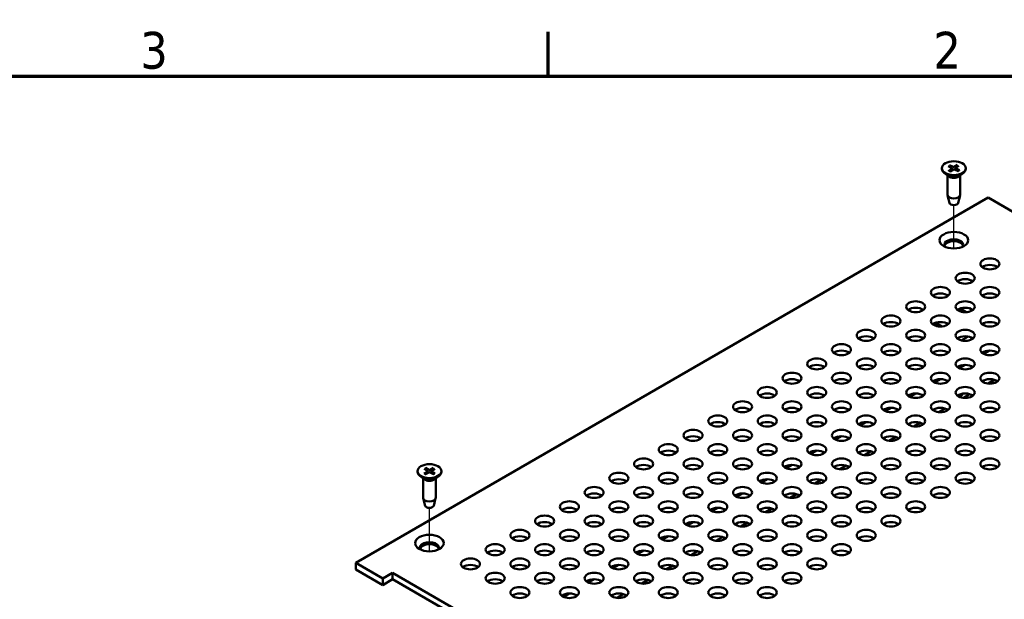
# Model space of a CAD drawing. Header units: millimetres. Extents: x 4 to 1435, y 25 to 906.
# Tile 17 of 18: x 960 to 1183, y 770 to 902. Entities that reach past the tile are written whole.
import ezdxf

# ---------------------------------------------------------------- set-up
doc = ezdxf.new("R2010")
doc.units = ezdxf.units.MM
doc.header["$LTSCALE"] = 1.666667
for name, color, linetype, lineweight in [('Border (ANSI)', 7, 'Continuous', 70), ('Tweak Trail (ANSI)', 7, 'Continuous', 25), ('Visible (ANSI)', 7, 'Continuous', 50)]:
    doc.layers.add(name, color=color, linetype=linetype, lineweight=lineweight)
doc.styles.add('Note Text (ANSI)', font='tahoma.ttf')

# ---------------------------------------------------------------- blocks, each defined once
blk = doc.blocks.new('Borders Default Border')
at = {"layer": 'Border (ANSI)'}
blk.add_line((647.7, 533.4), (647.7, 539.42), dxfattribs=at)
at = {"layer": 'Border (ANSI)', "flags": 128}
blk.add_lwpolyline([(12.7, 25.4), (12.7, 533.4), (850.9, 533.4), (850.9, 25.4), (12.7, 25.4)], dxfattribs=at)
at = {"layer": 'Border (ANSI)', "char_height": 5, "attachment_point": 7, "style": 'Note Text (ANSI)'}
for s, insert in [('3', (592.17, 534.31)), ('2', (700.16, 534.42))]:
    blk.add_mtext(s, dxfattribs=dict(at, insert=insert))

msp = doc.modelspace()

# ---------------------------------------------------------------- linework, layer by layer
at = {"layer": 'Tweak Trail (ANSI)'}
for p, q in [((1171.558, 849.894), (1171.558, 859.743)), ((1052.57, 781.196), (1052.57, 791.045))]:
    msp.add_line(p, q, dxfattribs=at)
at = {"layer": 'Visible (ANSI)'}
for p, q in [((1168.844, 868.1), (1168.844, 867.968)), ((1170.413, 866.223), (1169.373, 867.038)), ((1170.281, 868.573), (1171.058, 868.16)), ((1170.397, 867.536), (1171.075, 868.003)), ((1170.581, 868.77), (1171.391, 868.379)), ((1170.739, 867.363), (1171.454, 867.811)), ((1171.121, 868.078), (1171.131, 867.609)), ((1172.378, 868.837), (1171.662, 868.389)), ((1172.535, 867.43), (1171.726, 867.821)), ((1171.995, 868.125), (1171.986, 867.695)), ((1172.719, 868.664), (1172.041, 868.197)), ((1172.835, 867.627), (1172.059, 868.04)), ((1172.703, 866.223), (1173.743, 867.038)), ((1174.273, 868.1), (1174.273, 867.968)), ((1170.136, 866.44), (1170.136, 862.044)), ((1172.981, 866.44), (1172.981, 862.044)), ((1179.37, 861.424), (1035.849, 778.562)), ((1170.565, 860.241), (1170.15, 861.929)), ((1172.552, 860.241), (1172.967, 861.929)), ((1185.486, 857.893), (1179.37, 861.424)), ((1174.355, 835.435), (1172.968, 836.256)), ((1166.853, 832.64), (1167.317, 832.901)), ((1168.522, 832.187), (1167.217, 832.96)), ((1167.431, 833.042), (1168.85, 832.202)), ((1178.75, 832.327), (1178.044, 832.734)), ((1173.264, 829.052), (1174.791, 829.912)), ((1179.059, 826.666), (1178.125, 826.127)), ((1179.708, 826.731), (1178.402, 825.976)), ((1173.446, 823.426), (1172.512, 822.887)), ((1174.096, 823.49), (1172.789, 822.736)), ((1167.833, 820.186), (1166.9, 819.646)), ((1168.483, 820.25), (1167.176, 819.495)), ((1180.778, 820.097), (1179.311, 819.251)), ((1180.787, 820.095), (1179.323, 819.249)), ((1162.221, 816.945), (1161.287, 816.406)), ((1162.87, 817.009), (1161.564, 816.255)), ((1175.174, 816.854), (1173.71, 816.009)), ((1156.608, 813.705), (1155.674, 813.166)), ((1157.258, 813.769), (1155.951, 813.014)), ((1169.562, 813.614), (1168.097, 812.768)), ((1150.995, 810.464), (1150.062, 809.925)), ((1151.645, 810.528), (1150.338, 809.774)), ((1163.949, 810.373), (1162.485, 809.528)), ((1145.383, 807.224), (1144.449, 806.685)), ((1146.033, 807.288), (1144.726, 806.533)), ((1158.336, 807.133), (1156.872, 806.287)), ((1139.77, 803.983), (1138.836, 803.444)), ((1140.42, 804.047), (1139.113, 803.293)), ((1152.724, 803.892), (1151.259, 803.047)), ((1051.349, 799.921), (1052.077, 799.48)), ((1051.67, 800.107), (1052.434, 799.686)), ((1053.47, 800.107), (1052.706, 799.686)), ((1053.791, 799.921), (1053.063, 799.48)), ((1134.157, 800.743), (1133.224, 800.204)), ((1134.807, 800.807), (1133.5, 800.052)), ((1147.111, 800.652), (1145.647, 799.806)), ((1049.855, 799.402), (1049.855, 799.27)), ((1051.425, 797.525), (1050.385, 798.34)), ((1051.147, 797.742), (1051.147, 793.346)), ((1051.349, 798.882), (1052.077, 799.323)), ((1051.67, 798.697), (1052.434, 799.117)), ((1052.132, 799.403), (1052.141, 798.956)), ((1053.47, 798.697), (1052.706, 799.117)), ((1053.008, 799.403), (1052.998, 798.956)), ((1053.791, 798.882), (1053.063, 799.323)), ((1053.715, 797.525), (1054.755, 798.34)), ((1053.992, 797.742), (1053.992, 793.346)), ((1055.284, 799.402), (1055.284, 799.27)), ((1128.545, 797.502), (1127.611, 796.963)), ((1129.195, 797.566), (1127.888, 796.812)), ((1141.498, 797.411), (1140.034, 796.566)), ((1051.577, 791.543), (1051.162, 793.231)), ((1053.563, 791.543), (1053.978, 793.231)), ((1122.932, 794.262), (1121.998, 793.723)), ((1123.582, 794.326), (1122.275, 793.571)), ((1135.886, 794.171), (1134.421, 793.325)), ((1117.319, 791.021), (1116.386, 790.482)), ((1117.969, 791.085), (1116.662, 790.331)), ((1130.273, 790.93), (1128.809, 790.085)), ((1111.707, 787.781), (1110.773, 787.242)), ((1112.357, 787.845), (1111.05, 787.09)), ((1124.66, 787.69), (1123.196, 786.845)), ((1106.094, 784.54), (1105.16, 784.001)), ((1106.744, 784.605), (1105.437, 783.85)), ((1119.048, 784.449), (1117.583, 783.604)), ((1100.481, 781.3), (1099.548, 780.761)), ((1101.131, 781.364), (1099.824, 780.609)), ((1113.435, 781.209), (1111.971, 780.364)), ((1035.849, 777.092), (1035.849, 778.562)), ((1035.849, 778.562), (1041.965, 775.03)), ((1094.869, 778.059), (1093.935, 777.52)), ((1095.519, 778.124), (1094.212, 777.369)), ((1107.822, 777.968), (1106.358, 777.123)), ((1041.965, 773.561), (1035.849, 777.092)), ((1041.965, 775.03), (1044.21, 776.327)), ((1044.21, 776.327), (1165.62, 706.23)), ((1044.21, 774.857), (1044.21, 776.327)), ((1041.965, 773.561), (1041.965, 775.03)), ((1044.21, 774.857), (1041.965, 773.561)), ((1164.348, 705.496), (1044.21, 774.857)), ((1089.256, 774.819), (1088.322, 774.28)), ((1089.906, 774.883), (1088.599, 774.129)), ((1102.21, 774.728), (1100.745, 773.883)), ((1083.643, 771.578), (1082.71, 771.039)), ((1084.293, 771.643), (1082.986, 770.888)), ((1096.597, 771.488), (1095.133, 770.642))]:
    msp.add_line(p, q, dxfattribs=at)
for centre, major_axis in [((1171.558, 868.1), (2.715, 0)), ((1171.558, 851.77), (-3.25, 0)), ((1179.743, 846.396), (-2.16, 0)), ((1174.131, 843.156), (-2.16, 0)), ((1168.518, 839.915), (-2.16, 0)), ((1179.743, 839.915), (-2.16, 0)), ((1162.905, 836.675), (-2.16, 0)), ((1174.131, 836.675), (-2.16, 0)), ((1157.293, 833.434), (-2.16, 0)), ((1168.518, 833.434), (-2.16, 0)), ((1179.743, 833.434), (-2.16, 0)), ((1151.68, 830.194), (-2.16, 0)), ((1162.905, 830.194), (-2.16, 0)), ((1174.131, 830.194), (-2.16, 0)), ((1146.067, 826.953), (-2.16, 0)), ((1157.293, 826.953), (-2.16, 0)), ((1168.518, 826.953), (-2.16, 0)), ((1179.743, 826.953), (-2.16, 0)), ((1140.455, 823.713), (-2.16, 0)), ((1151.68, 823.713), (-2.16, 0)), ((1162.905, 823.713), (-2.16, 0)), ((1174.131, 823.713), (-2.16, 0)), ((1134.842, 820.472), (-2.16, 0)), ((1146.067, 820.472), (-2.16, 0)), ((1157.293, 820.472), (-2.16, 0)), ((1168.518, 820.472), (-2.16, 0)), ((1179.743, 820.472), (-2.16, 0)), ((1129.229, 817.232), (-2.16, 0)), ((1140.455, 817.232), (-2.16, 0)), ((1151.68, 817.232), (-2.16, 0)), ((1162.905, 817.232), (-2.16, 0)), ((1174.131, 817.232), (-2.16, 0)), ((1123.617, 813.992), (-2.16, 0)), ((1134.842, 813.992), (-2.16, 0)), ((1146.067, 813.992), (-2.16, 0)), ((1157.293, 813.992), (-2.16, 0)), ((1168.518, 813.992), (-2.16, 0)), ((1179.743, 813.992), (-2.16, 0)), ((1118.004, 810.751), (-2.16, 0)), ((1129.229, 810.751), (-2.16, 0)), ((1140.455, 810.751), (-2.16, 0)), ((1151.68, 810.751), (-2.16, 0)), ((1162.905, 810.751), (-2.16, 0)), ((1174.131, 810.751), (-2.16, 0)), ((1112.391, 807.511), (-2.16, 0)), ((1123.617, 807.511), (-2.16, 0)), ((1134.842, 807.511), (-2.16, 0)), ((1146.067, 807.511), (-2.16, 0)), ((1157.293, 807.511), (-2.16, 0)), ((1168.518, 807.511), (-2.16, 0)), ((1179.743, 807.511), (-2.16, 0)), ((1106.779, 804.27), (-2.16, 0)), ((1118.004, 804.27), (-2.16, 0)), ((1129.229, 804.27), (-2.16, 0)), ((1140.455, 804.27), (-2.16, 0)), ((1151.68, 804.27), (-2.16, 0)), ((1162.905, 804.27), (-2.16, 0)), ((1174.131, 804.27), (-2.16, 0)), ((1101.166, 801.03), (-2.16, 0)), ((1112.391, 801.03), (-2.16, 0)), ((1123.617, 801.03), (-2.16, 0)), ((1134.842, 801.03), (-2.16, 0)), ((1146.067, 801.03), (-2.16, 0)), ((1157.293, 801.03), (-2.16, 0)), ((1168.518, 801.03), (-2.16, 0)), ((1179.743, 801.03), (-2.16, 0)), ((1052.57, 799.402), (2.715, 0)), ((1095.553, 797.789), (-2.16, 0)), ((1106.779, 797.789), (-2.16, 0)), ((1118.004, 797.789), (-2.16, 0)), ((1129.229, 797.789), (-2.16, 0)), ((1140.455, 797.789), (-2.16, 0)), ((1151.68, 797.789), (-2.16, 0)), ((1162.905, 797.789), (-2.16, 0)), ((1174.131, 797.789), (-2.16, 0)), ((1089.941, 794.549), (-2.16, 0)), ((1101.166, 794.549), (-2.16, 0)), ((1112.391, 794.549), (-2.16, 0)), ((1123.617, 794.549), (-2.16, 0)), ((1134.842, 794.549), (-2.16, 0)), ((1146.067, 794.549), (-2.16, 0)), ((1157.293, 794.549), (-2.16, 0)), ((1168.518, 794.549), (-2.16, 0)), ((1084.328, 791.308), (-2.16, 0)), ((1095.553, 791.308), (-2.16, 0)), ((1106.779, 791.308), (-2.16, 0)), ((1118.004, 791.308), (-2.16, 0)), ((1129.229, 791.308), (-2.16, 0)), ((1140.455, 791.308), (-2.16, 0)), ((1151.68, 791.308), (-2.16, 0)), ((1162.905, 791.308), (-2.16, 0)), ((1078.715, 788.068), (-2.16, 0)), ((1089.941, 788.068), (-2.16, 0)), ((1101.166, 788.068), (-2.16, 0)), ((1112.391, 788.068), (-2.16, 0)), ((1123.617, 788.068), (-2.16, 0)), ((1134.842, 788.068), (-2.16, 0)), ((1146.067, 788.068), (-2.16, 0)), ((1157.293, 788.068), (-2.16, 0)), ((1052.57, 783.072), (-3.25, 0)), ((1073.103, 784.827), (-2.16, 0)), ((1084.328, 784.827), (-2.16, 0)), ((1095.553, 784.827), (-2.16, 0)), ((1106.779, 784.827), (-2.16, 0)), ((1118.004, 784.827), (-2.16, 0)), ((1129.229, 784.827), (-2.16, 0)), ((1140.455, 784.827), (-2.16, 0)), ((1151.68, 784.827), (-2.16, 0)), ((1067.49, 781.587), (-2.16, 0)), ((1078.715, 781.587), (-2.16, 0)), ((1089.941, 781.587), (-2.16, 0)), ((1101.166, 781.587), (-2.16, 0)), ((1112.391, 781.587), (-2.16, 0)), ((1123.617, 781.587), (-2.16, 0)), ((1134.842, 781.587), (-2.16, 0)), ((1146.067, 781.587), (-2.16, 0)), ((1061.877, 778.346), (-2.16, 0)), ((1073.103, 778.346), (-2.16, 0)), ((1084.328, 778.346), (-2.16, 0)), ((1095.553, 778.346), (-2.16, 0)), ((1106.779, 778.346), (-2.16, 0)), ((1118.004, 778.346), (-2.16, 0)), ((1129.229, 778.346), (-2.16, 0)), ((1140.455, 778.346), (-2.16, 0)), ((1067.49, 775.106), (-2.16, 0)), ((1078.715, 775.106), (-2.16, 0)), ((1089.941, 775.106), (-2.16, 0)), ((1101.166, 775.106), (-2.16, 0)), ((1112.391, 775.106), (-2.16, 0)), ((1123.617, 775.106), (-2.16, 0)), ((1134.842, 775.106), (-2.16, 0)), ((1073.103, 771.865), (-2.16, 0)), ((1084.328, 771.865), (-2.16, 0)), ((1095.553, 771.865), (-2.16, 0)), ((1106.779, 771.865), (-2.16, 0)), ((1118.004, 771.865), (-2.16, 0)), ((1129.229, 771.865), (-2.16, 0))]:
    msp.add_ellipse(centre, major_axis=major_axis, ratio=0.5773503, dxfattribs=at)
for centre, major_axis, ratio, start_param, end_param in [((1171.558, 867.968), (2.715, 0), 0.5773503, 3.1415927, 6.2831853), ((1170.924, 868.076), (0.197, 0), 0.5773503, 5.5857927, 7.1095287), ((1171.517, 868.466), (0.197, 0), 0.5773503, 4.0149964, 5.5387324), ((1171.599, 867.734), (-0.197, 0), 0.5773503, 4.0149964, 5.5387324), ((1172.192, 868.123), (-0.197, 0), 0.5773503, 5.5857927, 7.1095287), ((1171.558, 866.71), (-1.422, 0), 0.5773503, 0.6351932, 2.5063995), ((1171.558, 862.044), (1.422, 0), 0.5773503, 3.1415927, 6.2831853), ((1171.558, 860.323), (-1.003, 0), 0.5773503, 0.1410365, 3.0005561), ((1171.558, 850.737), (2.15, 0), 0.5773503, 5.9194724, 9.7884909), ((1171.558, 850.3), (2.15, 0), 0.5773503, 0.1767399, 2.9648528), ((1179.743, 844.927), (-2.16, 0), 0.5773503, 3.7717299, 5.6530481), ((1174.131, 841.686), (-2.16, 0), 0.5773503, 3.7717299, 5.6530481), ((1168.518, 838.446), (-2.16, 0), 0.5773503, 3.7717299, 5.6530481), ((1179.743, 838.446), (-2.16, 0), 0.5773503, 3.7717299, 5.6530481), ((1162.905, 835.205), (-2.16, 0), 0.5773503, 3.7717299, 5.6530481), ((1174.131, 835.205), (-2.16, 0), 0.5773503, 3.7717299, 5.6530481), ((1157.293, 831.965), (-2.16, 0), 0.5773503, 3.7717299, 5.6530481), ((1168.518, 831.965), (-2.16, 0), 0.5773503, 3.7717299, 5.6530481), ((1179.743, 831.965), (-2.16, 0), 0.5773503, 3.7717299, 5.6530481), ((1177.213, 832.717), (-0.616, 1.095), 0.5700701, 4.3831062, 4.388568), ((1151.68, 828.724), (-2.16, 0), 0.5773503, 3.7717299, 5.6530481), ((1162.905, 828.724), (-2.16, 0), 0.5773503, 3.7717299, 5.6530481), ((1174.131, 828.724), (-2.16, 0), 0.5773503, 3.7717299, 5.6530481), ((1171.593, 829.553), (0.616, -1.095), 0.5700701, 1.1611388, 1.1898345), ((1146.067, 825.484), (-2.16, 0), 0.5773503, 3.7717299, 5.6530481), ((1157.293, 825.484), (-2.16, 0), 0.5773503, 3.7717299, 5.6530481), ((1168.518, 825.484), (-2.16, 0), 0.5773503, 3.7717299, 5.6530481), ((1179.743, 825.484), (-2.16, 0), 0.5773503, 3.7717299, 5.6530481), ((1140.455, 822.243), (-2.16, 0), 0.5773503, 3.7717299, 5.6530481), ((1151.68, 822.243), (-2.16, 0), 0.5773503, 3.7717299, 5.6530481), ((1162.905, 822.243), (-2.16, 0), 0.5773503, 3.7717299, 5.6530481), ((1174.131, 822.243), (-2.16, 0), 0.5773503, 3.7717299, 5.6530481), ((1134.842, 819.003), (-2.16, 0), 0.5773503, 3.7717299, 5.6530481), ((1146.067, 819.003), (-2.16, 0), 0.5773503, 3.7717299, 5.6530481), ((1157.293, 819.003), (-2.16, 0), 0.5773503, 3.7717299, 5.6530481), ((1168.518, 819.003), (-2.16, 0), 0.5773503, 3.7717299, 5.6530481), ((1179.743, 819.003), (-2.16, 0), 0.5773503, 3.7717299, 5.6530481), ((1129.229, 815.762), (-2.16, 0), 0.5773503, 3.7717299, 5.6530481), ((1140.455, 815.762), (-2.16, 0), 0.5773503, 3.7717299, 5.6530481), ((1151.68, 815.762), (-2.16, 0), 0.5773503, 3.7717299, 5.6530481), ((1162.905, 815.762), (-2.16, 0), 0.5773503, 3.7717299, 5.6530481), ((1174.131, 815.762), (-2.16, 0), 0.5773503, 3.7717299, 5.6530481), ((1171.558, 815.647), (-2.15, 0), 0.5773503, 3.8735113, 4.1514498), ((1171.558, 817.306), (2.15, 0), 0.5773503, 5.3000971, 6.01393), ((1123.617, 812.522), (-2.16, 0), 0.5773503, 3.7717299, 5.6530481), ((1134.842, 812.522), (-2.16, 0), 0.5773503, 3.7717299, 5.6530481), ((1146.067, 812.522), (-2.16, 0), 0.5773503, 3.7717299, 5.6530481), ((1157.293, 812.522), (-2.16, 0), 0.5773503, 3.7717299, 5.6530481), ((1168.518, 812.522), (-2.16, 0), 0.5773503, 3.7717299, 5.6530481), ((1179.743, 812.522), (-2.16, 0), 0.5773503, 3.7717299, 5.6530481), ((1118.004, 809.281), (-2.16, 0), 0.5773503, 3.7717299, 5.6530481), ((1129.229, 809.281), (-2.16, 0), 0.5773503, 3.7717299, 5.6530481), ((1140.455, 809.281), (-2.16, 0), 0.5773503, 3.7717299, 5.6530481), ((1151.68, 809.281), (-2.16, 0), 0.5773503, 3.7717299, 5.6530481), ((1162.905, 809.281), (-2.16, 0), 0.5773503, 3.7717299, 5.6530481), ((1174.131, 809.281), (-2.16, 0), 0.5773503, 3.7717299, 5.6530481), ((1112.391, 806.041), (-2.16, 0), 0.5773503, 3.7717299, 5.6530481), ((1123.617, 806.041), (-2.16, 0), 0.5773503, 3.7717299, 5.6530481), ((1134.842, 806.041), (-2.16, 0), 0.5773503, 3.7717299, 5.6530481), ((1146.067, 806.041), (-2.16, 0), 0.5773503, 3.7717299, 5.6530481), ((1157.293, 806.041), (-2.16, 0), 0.5773503, 3.7717299, 5.6530481), ((1168.518, 806.041), (-2.16, 0), 0.5773503, 3.7717299, 5.6530481), ((1179.743, 806.041), (-2.16, 0), 0.5773503, 3.7717299, 5.6530481), ((1106.779, 802.8), (-2.16, 0), 0.5773503, 3.7717299, 5.6530481), ((1118.004, 802.8), (-2.16, 0), 0.5773503, 3.7717299, 5.6530481), ((1129.229, 802.8), (-2.16, 0), 0.5773503, 3.7717299, 5.6530481), ((1140.455, 802.8), (-2.16, 0), 0.5773503, 3.7717299, 5.6530481), ((1151.68, 802.8), (-2.16, 0), 0.5773503, 3.7717299, 5.6530481), ((1162.905, 802.8), (-2.16, 0), 0.5773503, 3.7717299, 5.6530481), ((1174.131, 802.8), (-2.16, 0), 0.5773503, 3.7717299, 5.6530481), ((1101.166, 799.56), (-2.16, 0), 0.5773503, 3.7717299, 5.6530481), ((1112.391, 799.56), (-2.16, 0), 0.5773503, 3.7717299, 5.6530481), ((1123.617, 799.56), (-2.16, 0), 0.5773503, 3.7717299, 5.6530481), ((1134.842, 799.56), (-2.16, 0), 0.5773503, 3.7717299, 5.6530481), ((1146.067, 799.56), (-2.16, 0), 0.5773503, 3.7717299, 5.6530481), ((1157.293, 799.56), (-2.16, 0), 0.5773503, 3.7717299, 5.6530481), ((1168.518, 799.56), (-2.16, 0), 0.5773503, 3.7717299, 5.6530481), ((1179.743, 799.56), (-2.16, 0), 0.5773503, 3.7717299, 5.6530481), ((1052.57, 799.27), (2.715, 0), 0.5773503, 3.1415927, 6.2831853), ((1051.934, 799.402), (0.197, 0), 0.5773503, 5.5213173, 7.0450533), ((1052.57, 799.769), (0.197, 0), 0.5773503, 3.950521, 5.474257), ((1052.57, 799.035), (-0.197, 0), 0.5773503, 3.950521, 5.474257), ((1053.205, 799.402), (-0.197, 0), 0.5773503, 5.5213173, 7.0450533), ((1052.57, 798.012), (-1.422, 0), 0.5773503, 0.6351932, 2.5063995), ((1095.553, 796.319), (-2.16, 0), 0.5773503, 3.7717299, 5.6530481), ((1106.779, 796.319), (-2.16, 0), 0.5773503, 3.7717299, 5.6530481), ((1118.004, 796.319), (-2.16, 0), 0.5773503, 3.7717299, 5.6530481), ((1129.229, 796.319), (-2.16, 0), 0.5773503, 3.7717299, 5.6530481), ((1140.455, 796.319), (-2.16, 0), 0.5773503, 3.7717299, 5.6530481), ((1151.68, 796.319), (-2.16, 0), 0.5773503, 3.7717299, 5.6530481), ((1162.905, 796.319), (-2.16, 0), 0.5773503, 3.7717299, 5.6530481), ((1174.131, 796.319), (-2.16, 0), 0.5773503, 3.7717299, 5.6530481), ((1052.57, 793.346), (1.422, 0), 0.5773503, 3.1415927, 6.2831853), ((1089.941, 793.079), (-2.16, 0), 0.5773503, 3.7717299, 5.6530481), ((1101.166, 793.079), (-2.16, 0), 0.5773503, 3.7717299, 5.6530481), ((1112.391, 793.079), (-2.16, 0), 0.5773503, 3.7717299, 5.6530481), ((1123.617, 793.079), (-2.16, 0), 0.5773503, 3.7717299, 5.6530481), ((1134.842, 793.079), (-2.16, 0), 0.5773503, 3.7717299, 5.6530481), ((1146.067, 793.079), (-2.16, 0), 0.5773503, 3.7717299, 5.6530481), ((1157.293, 793.079), (-2.16, 0), 0.5773503, 3.7717299, 5.6530481), ((1168.518, 793.079), (-2.16, 0), 0.5773503, 3.7717299, 5.6530481), ((1052.57, 791.625), (-1.003, 0), 0.5773503, 0.1410365, 3.0005561), ((1084.328, 789.839), (-2.16, 0), 0.5773503, 3.7717299, 5.6530481), ((1095.553, 789.839), (-2.16, 0), 0.5773503, 3.7717299, 5.6530481), ((1106.779, 789.839), (-2.16, 0), 0.5773503, 3.7717299, 5.6530481), ((1118.004, 789.839), (-2.16, 0), 0.5773503, 3.7717299, 5.6530481), ((1129.229, 789.839), (-2.16, 0), 0.5773503, 3.7717299, 5.6530481), ((1140.455, 789.839), (-2.16, 0), 0.5773503, 3.7717299, 5.6530481), ((1151.68, 789.839), (-2.16, 0), 0.5773503, 3.7717299, 5.6530481), ((1162.905, 789.839), (-2.16, 0), 0.5773503, 3.7717299, 5.6530481), ((1078.715, 786.598), (-2.16, 0), 0.5773503, 3.7717299, 5.6530481), ((1089.941, 786.598), (-2.16, 0), 0.5773503, 3.7717299, 5.6530481), ((1101.166, 786.598), (-2.16, 0), 0.5773503, 3.7717299, 5.6530481), ((1112.391, 786.598), (-2.16, 0), 0.5773503, 3.7717299, 5.6530481), ((1123.617, 786.598), (-2.16, 0), 0.5773503, 3.7717299, 5.6530481), ((1134.842, 786.598), (-2.16, 0), 0.5773503, 3.7717299, 5.6530481), ((1146.067, 786.598), (-2.16, 0), 0.5773503, 3.7717299, 5.6530481), ((1157.293, 786.598), (-2.16, 0), 0.5773503, 3.7717299, 5.6530481), ((1073.103, 783.358), (-2.16, 0), 0.5773503, 3.7717299, 5.6530481), ((1084.328, 783.358), (-2.16, 0), 0.5773503, 3.7717299, 5.6530481), ((1095.553, 783.358), (-2.16, 0), 0.5773503, 3.7717299, 5.6530481), ((1106.779, 783.358), (-2.16, 0), 0.5773503, 3.7717299, 5.6530481), ((1118.004, 783.358), (-2.16, 0), 0.5773503, 3.7717299, 5.6530481), ((1129.229, 783.358), (-2.16, 0), 0.5773503, 3.7717299, 5.6530481), ((1140.455, 783.358), (-2.16, 0), 0.5773503, 3.7717299, 5.6530481), ((1151.68, 783.358), (-2.16, 0), 0.5773503, 3.7717299, 5.6530481), ((1052.57, 782.039), (2.15, 0), 0.5773503, 5.9194724, 9.7884909), ((1052.57, 781.602), (2.15, 0), 0.5773503, 0.1767399, 2.9648528), ((1067.49, 780.117), (-2.16, 0), 0.5773503, 3.7717299, 5.6530481), ((1078.715, 780.117), (-2.16, 0), 0.5773503, 3.7717299, 5.6530481), ((1089.941, 780.117), (-2.16, 0), 0.5773503, 3.7717299, 5.6530481), ((1101.166, 780.117), (-2.16, 0), 0.5773503, 3.7717299, 5.6530481), ((1112.391, 780.117), (-2.16, 0), 0.5773503, 3.7717299, 5.6530481), ((1123.617, 780.117), (-2.16, 0), 0.5773503, 3.7717299, 5.6530481), ((1134.842, 780.117), (-2.16, 0), 0.5773503, 3.7717299, 5.6530481), ((1146.067, 780.117), (-2.16, 0), 0.5773503, 3.7717299, 5.6530481), ((1061.877, 776.877), (-2.16, 0), 0.5773503, 3.7717299, 5.6530481), ((1073.103, 776.877), (-2.16, 0), 0.5773503, 3.7717299, 5.6530481), ((1084.328, 776.877), (-2.16, 0), 0.5773503, 3.7717299, 5.6530481), ((1095.553, 776.877), (-2.16, 0), 0.5773503, 3.7717299, 5.6530481), ((1106.779, 776.877), (-2.16, 0), 0.5773503, 3.7717299, 5.6530481), ((1118.004, 776.877), (-2.16, 0), 0.5773503, 3.7717299, 5.6530481), ((1129.229, 776.877), (-2.16, 0), 0.5773503, 3.7717299, 5.6530481), ((1140.455, 776.877), (-2.16, 0), 0.5773503, 3.7717299, 5.6530481), ((1067.49, 773.636), (-2.16, 0), 0.5773503, 3.7717299, 5.6530481), ((1078.715, 773.636), (-2.16, 0), 0.5773503, 3.7717299, 5.6530481), ((1089.941, 773.636), (-2.16, 0), 0.5773503, 3.7717299, 5.6530481), ((1101.166, 773.636), (-2.16, 0), 0.5773503, 3.7717299, 5.6530481), ((1112.391, 773.636), (-2.16, 0), 0.5773503, 3.7717299, 5.6530481), ((1123.617, 773.636), (-2.16, 0), 0.5773503, 3.7717299, 5.6530481), ((1134.842, 773.636), (-2.16, 0), 0.5773503, 3.7717299, 5.6530481), ((1073.103, 770.396), (-2.16, 0), 0.5773503, 3.7717299, 5.6530481), ((1084.328, 770.396), (-2.16, 0), 0.5773503, 3.7717299, 5.6530481), ((1095.553, 770.396), (-2.16, 0), 0.5773503, 3.7717299, 5.6530481), ((1106.779, 770.396), (-2.16, 0), 0.5773503, 3.7717299, 5.6530481), ((1118.004, 770.396), (-2.16, 0), 0.5773503, 3.7717299, 5.6530481), ((1129.229, 770.396), (-2.16, 0), 0.5773503, 3.7717299, 5.6530481)]:
    msp.add_ellipse(centre, major_axis=major_axis, ratio=ratio, start_param=start_param, end_param=end_param, dxfattribs=at)
for points, knots in [([(1170.397, 867.536), (1170.405, 867.541), (1170.414, 867.545), (1170.427, 867.547), (1170.435, 867.546), (1170.441, 867.542), (1170.441, 867.542), (1170.442, 867.542)], [0.0136539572, 0.0136539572, 0.0136539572, 0.0136539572, 0.017108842, 0.017108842, 0.0205337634, 0.0205337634, 0.0209694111, 0.0209694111, 0.0209694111, 0.0209694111]), ([(1170.762, 867.377), (1170.742, 867.384), (1170.723, 867.392), (1170.679, 867.41), (1170.655, 867.421), (1170.609, 867.443), (1170.586, 867.455), (1170.542, 867.478), (1170.521, 867.491), (1170.481, 867.516), (1170.461, 867.528), (1170.442, 867.542)], [2.99851457, 2.99851457, 2.99851457, 2.99851457, 3.04750142, 3.04750142, 3.11058042, 3.11058042, 3.17365942, 3.17365942, 3.23673841, 3.23673841, 3.29981741, 3.29981741, 3.29981741, 3.29981741]), ([(1170.581, 868.77), (1170.59, 868.766), (1170.601, 868.759), (1170.617, 868.743), (1170.626, 868.733), (1170.637, 868.716), (1170.641, 868.706), (1170.645, 868.698)], [0.0136539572, 0.0136539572, 0.0136539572, 0.0136539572, 0.017108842, 0.017108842, 0.0205337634, 0.0205337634, 0.0232838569, 0.0232838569, 0.0232838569, 0.0232838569]), ([(1172.322, 868.76), (1172.325, 868.769), (1172.329, 868.779), (1172.339, 868.797), (1172.346, 868.808), (1172.361, 868.824), (1172.37, 868.832), (1172.378, 868.837)], [0.0312995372, 0.0312995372, 0.0312995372, 0.0312995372, 0.0340496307, 0.0340496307, 0.0374745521, 0.0374745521, 0.040929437, 0.040929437, 0.040929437, 0.040929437]), ([(1172.78, 867.626), (1172.765, 867.612), (1172.748, 867.598), (1172.714, 867.57), (1172.696, 867.557), (1172.658, 867.53), (1172.639, 867.517), (1172.598, 867.492), (1172.577, 867.48), (1172.539, 867.46), (1172.523, 867.451), (1172.507, 867.443)], [1.41199608, 1.41199608, 1.41199608, 1.41199608, 1.4752634, 1.4752634, 1.53853071, 1.53853071, 1.60179803, 1.60179803, 1.66506534, 1.66506534, 1.71010235, 1.71010235, 1.71010235, 1.71010235]), ([(1172.78, 867.626), (1172.782, 867.628), (1172.784, 867.629), (1172.792, 867.634), (1172.801, 867.635), (1172.817, 867.634), (1172.827, 867.631), (1172.835, 867.627)], [0.0328540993, 0.0328540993, 0.0328540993, 0.0328540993, 0.0340496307, 0.0340496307, 0.0374745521, 0.0374745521, 0.040929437, 0.040929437, 0.040929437, 0.040929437]), ([(1051.67, 800.107), (1051.678, 800.102), (1051.688, 800.095), (1051.703, 800.079), (1051.711, 800.068), (1051.722, 800.051), (1051.726, 800.041), (1051.729, 800.032)], [0.0136539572, 0.0136539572, 0.0136539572, 0.0136539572, 0.017108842, 0.017108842, 0.0205337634, 0.0205337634, 0.0232838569, 0.0232838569, 0.0232838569, 0.0232838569]), ([(1053.41, 800.032), (1053.413, 800.041), (1053.418, 800.051), (1053.428, 800.068), (1053.436, 800.079), (1053.452, 800.095), (1053.461, 800.102), (1053.47, 800.107)], [0.0312995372, 0.0312995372, 0.0312995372, 0.0312995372, 0.0340496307, 0.0340496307, 0.0374745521, 0.0374745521, 0.040929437, 0.040929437, 0.040929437, 0.040929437]), ([(1051.349, 798.882), (1051.356, 798.887), (1051.366, 798.891), (1051.381, 798.892), (1051.389, 798.891), (1051.396, 798.887), (1051.397, 798.886), (1051.398, 798.885)], [0.0136539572, 0.0136539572, 0.0136539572, 0.0136539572, 0.017108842, 0.017108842, 0.0205337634, 0.0205337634, 0.0213305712, 0.0213305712, 0.0213305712, 0.0213305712]), ([(1051.695, 798.711), (1051.677, 798.719), (1051.659, 798.727), (1051.619, 798.746), (1051.596, 798.757), (1051.553, 798.781), (1051.531, 798.793), (1051.491, 798.818), (1051.471, 798.831), (1051.433, 798.858), (1051.415, 798.871), (1051.398, 798.885)], [3.00028517, 3.00028517, 3.00028517, 3.00028517, 3.04741954, 3.04741954, 3.11058884, 3.11058884, 3.17375814, 3.17375814, 3.23692744, 3.23692744, 3.30009674, 3.30009674, 3.30009674, 3.30009674]), ([(1053.741, 798.885), (1053.724, 798.871), (1053.706, 798.858), (1053.669, 798.831), (1053.649, 798.818), (1053.608, 798.793), (1053.587, 798.781), (1053.543, 798.757), (1053.521, 798.746), (1053.48, 798.727), (1053.463, 798.719), (1053.444, 798.711)], [1.41229224, 1.41229224, 1.41229224, 1.41229224, 1.47546154, 1.47546154, 1.53863084, 1.53863084, 1.60180014, 1.60180014, 1.66496945, 1.66496945, 1.71210381, 1.71210381, 1.71210381, 1.71210381]), ([(1053.741, 798.885), (1053.743, 798.886), (1053.744, 798.887), (1053.751, 798.891), (1053.759, 798.892), (1053.774, 798.891), (1053.783, 798.887), (1053.791, 798.882)], [0.0332528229, 0.0332528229, 0.0332528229, 0.0332528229, 0.0340496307, 0.0340496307, 0.0374745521, 0.0374745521, 0.040929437, 0.040929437, 0.040929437, 0.040929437])]:
    msp.add_open_spline(points, degree=3, knots=knots, dxfattribs=at)
for points, weights in [([(1170.792, 868.302), (1170.723, 868.485), (1170.645, 868.698)], [1.02300271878, 1.01579560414, 1.00306837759]), ([(1171.986, 867.705), (1171.985, 867.701), (1171.983, 867.696)], [1.02954095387, 1.02941782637, 1.02928941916]), ([(1172.322, 868.76), (1172.24, 868.502), (1172.172, 868.287)], [1.00306837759, 1.01811852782, 1.02544966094]), ([(1051.878, 799.601), (1051.81, 799.799), (1051.729, 800.032)], [1.02414191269, 1.01683390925, 1.00306837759]), ([(1053.41, 800.032), (1053.33, 799.799), (1053.262, 799.601)], [1.00306837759, 1.01683390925, 1.02414191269])]:
    msp.add_rational_spline(points, weights, degree=2, dxfattribs=at)

# ---------------------------------------------------------------- block references
at = {"xscale": 1.666666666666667, "yscale": 1.666666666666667, "zscale": 1.666666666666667}
msp.add_blockref('Borders Default Border', (0, 0), dxfattribs=at)

doc.saveas('drawing.dxf')
